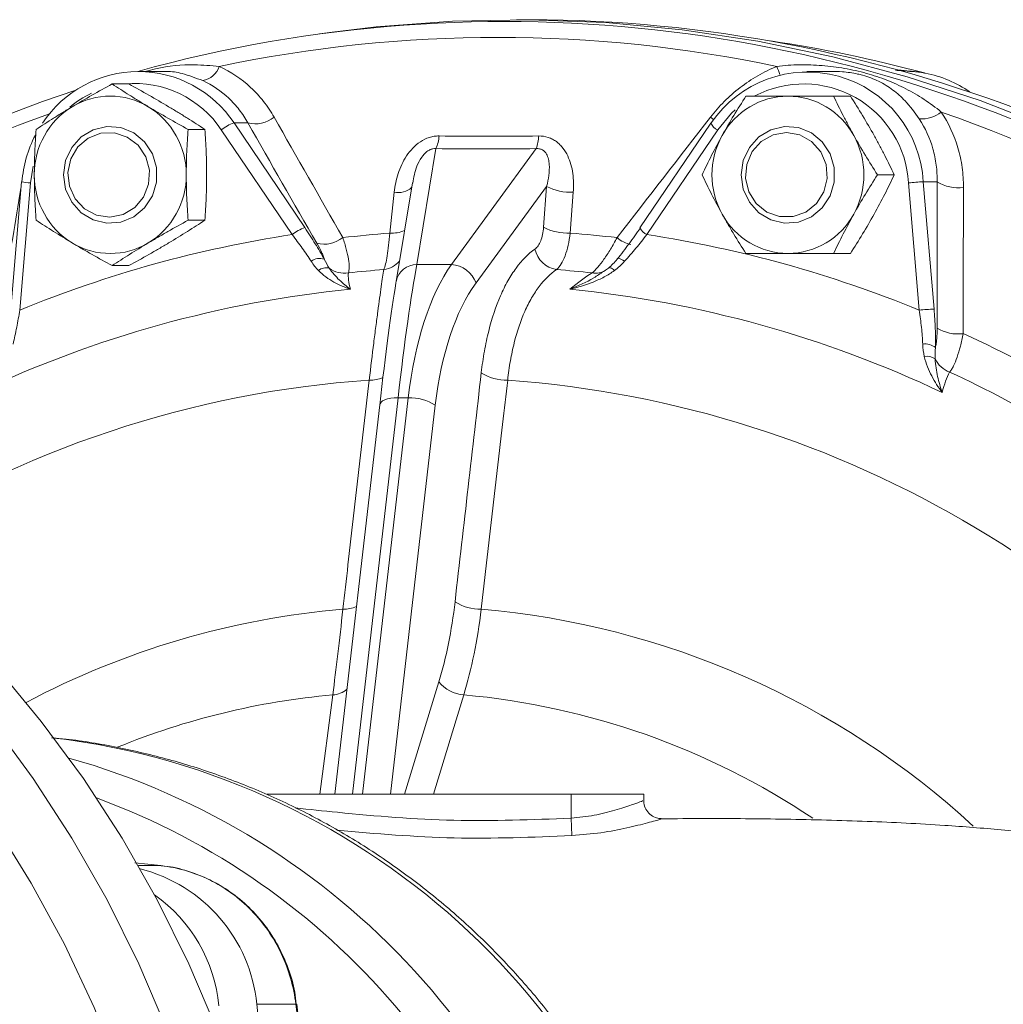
# Model space of a CAD drawing. Header units: millimetres. Extents: x -45 to 292, y 70 to 312.
# Tile 15 of 16: x 129 to 210, y 231 to 312. Entities that reach past the tile are written whole.
import ezdxf

# ---------------------------------------------------------------- set-up
doc = ezdxf.new("R2010")
doc.units = ezdxf.units.MM

msp = doc.modelspace()

# ---------------------------------------------------------------- linework, layer by layer
at = {"color": 7, "linetype": 'Continuous', "lineweight": 15}
for p, q in [((171.361, 311.932), (170.171, 311.932)), ((154.938, 310.9), (153.903, 310.759)), ((140.9, 307.664), (138.911, 307.662)), ((141.082, 307.649), (140.901, 307.641)), ((196.149, 307.664), (194.161, 307.662)), ((138.138, 306.621), (136.756, 306.621)), ((197.763, 305.615), (196.381, 305.615)), ((144.417, 302.868), (143.035, 302.868)), ((151.63, 294.178), (145.781, 302.826)), ((146.831, 303.4), (147.97, 303.4)), ((146.831, 303.4), (152.68, 294.752)), ((186.226, 303.386), (180.377, 294.738)), ((186.796, 302.826), (180.947, 294.178)), ((163.52, 301.277), (161.941, 291.716)), ((164.81, 291.716), (171.803, 301.277)), ((201.388, 299.115), (200.006, 299.115)), ((129.27, 298.535), (128.381, 288.017)), ((130.007, 298.45), (129.118, 287.933)), ((161.569, 298.44), (160.226, 290.31)), ((172.665, 298.161), (166.828, 290.181)), ((172.41, 294.786), (172.665, 298.161)), ((203.458, 287.933), (202.569, 298.45)), ((203.79, 298.538), (204.93, 298.538)), ((203.79, 298.538), (204.679, 288.02)), ((159.698, 294.301), (160.074, 297.675)), ((174.864, 297.675), (174.607, 294.301)), ((144.417, 295.362), (143.035, 295.362)), ((197.763, 292.615), (196.381, 292.615)), ((138.138, 291.61), (136.756, 291.61)), ((161.941, 291.716), (164.81, 291.716)), ((177.352, 291.136), (177.761, 291.409)), ((160.211, 290.181), (160.226, 290.31)), ((160.384, 280.693), (161.229, 280.693)), ((158.87, 280.109), (155.162, 247.932)), ((174.681, 247.932), (149.529, 247.932)), ((174.681, 245.96), (174.681, 247.932)), ((180.681, 247.932), (174.681, 247.932)), ((180.681, 247.399), (180.681, 247.932)), ((174.757, 244.523), (174.681, 245.96)), ((182.126, 245.906), (182.105, 245.897)), ((140.792, 242.039), (138.622, 242.28)), ((151.504, 205.196), (148.71, 230.583)), ((151.941, 230.583), (148.71, 230.583))]:
    msp.add_line(p, q, dxfattribs=at)
at = {"color": 8, "linetype": 'Continuous', "lineweight": 15}
for p, q in [((130.228, 299.826), (130.007, 298.45)), ((160.384, 280.693), (156.609, 247.932)), ((157.454, 247.932), (161.229, 280.693)), ((163.462, 280.077), (159.758, 247.932)), ((160.921, 247.932), (163.762, 257.234)), ((153.913, 247.932), (154.987, 256.15)), ((140.792, 242.039), (138.924, 242.039))]:
    msp.add_line(p, q, dxfattribs=at)
at = {"color": 7, "linetype": 'Continuous', "lineweight": 15, "flags": 128}
for points in [[(269.723, 254.326), (267.497, 257.928), (263.85, 263.285), (259.929, 268.43), (255.745, 273.347), (251.31, 278.022), (246.636, 282.442), (241.739, 286.594), (236.631, 290.465), (231.329, 294.044), (225.847, 297.321), (220.202, 300.285), (214.41, 302.929), (208.488, 305.244), (202.454, 307.224), (196.325, 308.863), (190.12, 310.156), (183.856, 311.099), (177.551, 311.69), (171.226, 311.927), (164.897, 311.808), (158.583, 311.335), (154.938, 310.9)], [(132.742, 299.115), (132.914, 297.936), (133.414, 296.862), (134.197, 295.988), (135.194, 295.392), (136.317, 295.126), (137.466, 295.216), (138.538, 295.651), (139.438, 296.395), (140.087, 297.38), (140.427, 298.519), (140.427, 299.711), (140.087, 300.851), (139.438, 301.836), (138.538, 302.579), (137.466, 303.015), (136.317, 303.104), (135.194, 302.839), (134.197, 302.243), (133.414, 301.369), (132.914, 300.294), (132.742, 299.115)], [(186.226, 303.386), (186.228, 303.389), (186.263, 303.4)], [(188.742, 299.115), (188.914, 297.936), (189.414, 296.862), (190.197, 295.988), (191.194, 295.392), (192.317, 295.126), (193.466, 295.216), (194.538, 295.651), (195.438, 296.395), (196.087, 297.38), (196.427, 298.519), (196.427, 299.711), (196.087, 300.851), (195.438, 301.836), (194.538, 302.579), (193.466, 303.015), (192.317, 303.104), (191.194, 302.839), (190.197, 302.243), (189.414, 301.369), (188.914, 300.294), (188.742, 299.115)], [(134.472, 296.297), (135.464, 295.776), (136.566, 295.617), (137.659, 295.836), (138.623, 296.411), (139.355, 297.28), (139.775, 298.347), (139.837, 299.497), (139.535, 300.606), (138.902, 301.553), (138.006, 302.237), (136.944, 302.582), (135.832, 302.551), (134.789, 302.148), (133.929, 301.416), (133.346, 300.435), (133.101, 299.311), (133.222, 298.166), (133.696, 297.124), (134.472, 296.297)], [(189.379, 297.712), (189.987, 296.747), (190.865, 296.039), (191.917, 295.664), (193.03, 295.662), (194.083, 296.036), (194.962, 296.742), (195.571, 297.706), (195.845, 298.823), (195.755, 299.971), (195.309, 301.027), (194.556, 301.875), (193.577, 302.425), (192.48, 302.615), (191.382, 302.427), (190.403, 301.879), (189.648, 301.032), (189.2, 299.978), (189.107, 298.83), (189.379, 297.712)], [(129.27, 298.535), (129.272, 298.536), (129.304, 298.538)], [(179.101, 291.972), (178.971, 292.053), (178.851, 292.12), (178.744, 292.17), (178.652, 292.203), (178.58, 292.217), (178.529, 292.211), (178.5, 292.186), (178.495, 292.144)], [(178.271, 291.206), (178.18, 291.28), (178.094, 291.342), (178.014, 291.39), (177.943, 291.424), (177.88, 291.443), (177.829, 291.447), (177.788, 291.436), (177.761, 291.409)], [(127.168, 258.43), (130.905, 253.94), (134.379, 249.23), (137.577, 244.314), (140.488, 239.211), (143.102, 233.938), (145.41, 228.514)], [(127.037, 245.466), (130.078, 240.596), (132.83, 235.545), (135.282, 230.331), (137.425, 224.974), (139.253, 219.492), (140.757, 213.906), (141.932, 208.236), (142.775, 202.503), (143.282, 196.728), (143.451, 190.932), (143.282, 185.135), (142.775, 179.36), (141.932, 173.627), (140.757, 167.957), (139.253, 162.371), (137.425, 156.89), (135.282, 151.532), (132.83, 146.318), (130.078, 141.267), (127.037, 136.397)]]:
    msp.add_lwpolyline(points, dxfattribs=at)
at = {"color": 8, "linetype": 'Continuous', "lineweight": 15, "flags": 128}
for points in [[(188.25, 304.489), (187.95, 304.21), (186.796, 302.826)], [(186.469, 303.692), (186.463, 303.696), (186.196, 303.873)], [(158.87, 280.109), (158.897, 280.204), (158.979, 280.323), (159.113, 280.429), (159.295, 280.521), (159.519, 280.595), (159.781, 280.649), (160.072, 280.682), (160.384, 280.693)], [(165.813, 256.15), (164.881, 253.098), (163.303, 247.932)], [(126.764, 253.94), (130.238, 249.23), (133.436, 244.314), (136.347, 239.211), (138.961, 233.938), (141.269, 228.514), (143.262, 222.959), (144.934, 217.29), (146.279, 211.529), (147.292, 205.696), (147.969, 199.811), (148.308, 193.895), (148.308, 187.968), (147.969, 182.052), (147.292, 176.167), (146.279, 170.334), (144.934, 164.573), (143.262, 158.905), (141.269, 153.349), (138.961, 147.925), (136.347, 142.652), (133.436, 137.549), (130.238, 132.634), (126.764, 127.923)], [(151.941, 230.583), (152.001, 230.596), (152.006, 230.599)]]:
    msp.add_lwpolyline(points, dxfattribs=at)
at = {"color": 7, "linetype": 'Continuous', "lineweight": 15}
for centre, radius, start, end in [((169.135, 198.542), 113.24, 60.4446, 105.50246), ((171.095, 197.344), 114.588, 47.4145, 89.86691), ((168.649, 198.845), 111.629, 78.09, 101.91), ((174.508, 198.552), 112.866, 74.96915, 81.51425), ((138.922, 298.158), 9.488, 33.53287, 146.64356), ((143.902, 308.674), 1.812, 281.08528, 340.57774), ((194.207, 298.013), 9.598, 3.13529, 145.85653), ((204.139, 308.685), 1.185, 252.29308, 258.39369), ((204.297, 309.36), 1.874, 254.95772, 259.24152), ((202.161, 298.183), 9.505, 54.89242, 79.17336), ((170.051, 196.247), 115.705, 108.28017, 131.40469), ((136.606, 299.517), 6.098, 59.01576, 120.98424), ((192.648, 299.371), 6.245, 90.39021, 151.34475), ((192.563, 299.371), 6.245, 28.65525, 89.60979), ((136.87, 299.156), 6.543, 121.34542, 180.35973), ((136.342, 299.156), 6.543, 359.64027, 58.65458), ((203.666, 306.263), 2.534, 265.34898, 309.3335), ((167.651, 196.057), 114.597, 47.43024, 70.8348), ((148.586, 305.814), 2.491, 255.69085, 308.79454), ((147.825, 300.332), 3.225, 107.95558, 129.33776), ((139.509, 297.685), 10.241, 152.66534, 175.22323), ((160.382, 302.589), 3.401, 337.31893, 355.56398), ((168.254, 302.506), 3.755, 340.90352, 357.2508), ((193.021, 299.115), 6.695, 150.9571, 209.0429), ((192.19, 299.115), 6.695, 330.9571, 29.0429), ((136.87, 299.074), 6.543, 179.64027, 238.65458), ((136.342, 299.074), 6.543, 301.34542, 0.35973), ((174.65, 301.93), 4.26, 242.22191, 272.88062), ((204.793, 275.896), 22.664, 92.53543, 95.63042), ((206.668, 301.34), 3.298, 238.19087, 277.6608), ((192.648, 298.86), 6.245, 208.65525, 269.60979), ((192.563, 298.86), 6.245, 270.39021, 331.34475), ((153.674, 291.684), 3.225, 107.95558, 129.33776), ((174.394, 298.554), 4.259, 242.225, 272.86366), ((166.408, 197.206), 98.092, 98.66505, 112.34313), ((154.272, 295.869), 2.486, 256.12062, 308.48675), ((167.158, 197.783), 96.806, 94.4201, 96.72634), ((167.146, 197.783), 96.806, 83.27366, 85.5799), ((166.168, 197.206), 98.092, 67.65687, 81.33495), ((136.606, 298.714), 6.098, 239.01576, 300.98424), ((173.856, 293.472), 2.219, 192.80937, 260.29367), ((153.91, 291.046), 1.161, 70.97139, 127.13619), ((154.451, 290.412), 1.027, 76.16489, 129.3697), ((155.95, 293.071), 2.082, 232.95781, 279.05309), ((166.351, 197.593), 93.964, 94.35798, 96.15403), ((164.581, 289.32), 2.407, 20.95398, 84.54393), ((166.341, 197.593), 93.964, 83.84597, 85.64202), ((165.628, 196.868), 93.247, 95.65057, 115.35761), ((165.41, 196.868), 93.247, 64.64239, 84.34943), ((205.682, 265.379), 22.664, 92.53543, 95.63042), ((206.651, 289.279), 3.316, 238.76189, 277.41325), ((166.264, 195.421), 99.342, 52.52326, 65.74179), ((203.911, 283.694), 1.452, 52.68849, 96.6918), ((204.089, 282.915), 1.211, 55.87269, 100.53798), ((206.715, 284.834), 2.152, 205.22565, 249.56562), ((169.323, 285.903), 3.751, 236.6706, 271.85013), ((165.483, 195.293), 96.433, 53.0858, 65.17924), ((163.074, 194.605), 87.781, 32.42712, 85.83793), ((161.388, 276.917), 3.78, 56.71627, 92.40653), ((167.15, 266.972), 3.745, 236.6778, 271.71036), ((165.987, 258.96), 2.816, 217.8123, 266.45394), ((135.941, 229.333), 12.83, 5.59025, 75.86149)]:
    msp.add_arc(centre, radius, start, end, dxfattribs=at)
at = {"color": 8, "linetype": 'Continuous', "lineweight": 15}
for centre, radius, start, end in [((167.33, 298.569), 26.145, 19.72248, 21.31366), ((138.638, 298.086), 8.572, 33.56618, 95.38912), ((193.905, 297.945), 8.679, 3.33683, 117.71211), ((138.754, 298.033), 8.648, 115.31094, 129.51054), ((169.613, 196.137), 114.511, 109.40454, 130.97692), ((187.265, 303.873), 1.147, 205.09031, 245.85006), ((130.3, 304.287), 5.844, 259.84548, 267.12919), ((160.408, 299.279), 1.638, 258.23616, 312.15859), ((159.871, 297.063), 2.767, 266.39613, 292.23499), ((181.416, 295.225), 1.147, 205.09031, 245.85006), ((180.172, 295.895), 2.595, 229.46445, 257.89564), ((158.983, 293.232), 1.961, 276.66253, 320.88319), ((161.97, 289.932), 1.784, 90.93624, 167.77835), ((176.704, 292.544), 1.556, 259.27189, 302.51611), ((158.095, 284.727), 2.575, 267.80092, 293.92647), ((163.887, 196.084), 86.271, 93.91544, 122.98434), ((161.649, 195.165), 68.313, 94.88697, 117.93732), ((155.918, 265.804), 2.576, 268.02377, 293.60352), ((161.269, 194.548), 68.943, 47.42, 85.01374), ((154.884, 258.138), 1.991, 272.96294, 309.92723), ((160.453, 194.937), 61.456, 95.1026, 112.25086), ((160.265, 194.578), 61.821, 56.19956, 84.85186), ((124.675, 192.315), 60.716, 10.45382, 83.1259), ((116.626, 192.035), 61.173, 10.64201, 74.30285), ((115.032, 191.982), 59.285, 11.13579, 69.84282), ((132.884, 229.225), 12.757, 5.52868, 54.66192)]:
    msp.add_arc(centre, radius, start, end, dxfattribs=at)
at = {"color": 7, "linetype": 'Continuous', "lineweight": 15}
for centre, major_axis, ratio, start_param, end_param in [((160.76, 270.932), (2.162, 24), 0.056684, 0.528705, 1.157024), ((172.202, 270.932), (-2.724, 23.968), 0.455844, 0.471839, 1.100157), ((158.771, 271.128), (2.158, 22), 0.038438, 0.52737, 1.155688), ((173.962, 271.128), (-2.781, 21.961), 0.472963, 0.463777, 1.092095)]:
    msp.add_ellipse(centre, major_axis=major_axis, ratio=ratio, start_param=start_param, end_param=end_param, dxfattribs=at)
at = {"color": 8, "linetype": 'Continuous', "lineweight": 15}
for points, knots in [([(139.493, 307.663), (139.777, 307.737), (141.166, 308.101), (143.152, 308.287), (144.927, 308.131), (145.611, 308.071)], [0, 0, 0, 0, 0.1362311, 0.6671437, 1, 1, 1, 1]), ([(144.251, 306.895), (143.675, 307.115), (142.664, 307.501), (141.641, 307.678), (141.14, 307.652), (141.082, 307.649)], [0, 0, 0, 0, 0.539105, 0.946342, 1, 1, 1, 1]), ([(203.46, 303.737), (203.08, 304.258), (202.413, 305.172), (201.293, 306.153), (200.176, 306.86), (199.124, 307.259), (198.089, 307.508), (197.202, 307.646), (196.466, 307.648), (196.149, 307.649)], [0, 0, 0, 0, 0.22324, 0.391874, 0.564017, 0.724099, 0.768975, 0.900678, 1, 1, 1, 1]), ([(201.749, 307.766), (202.043, 307.745), (202.631, 307.702), (203.396, 307.605), (203.778, 307.556)], [0, 0, 0, 0, 0.499886, 1, 1, 1, 1]), ([(163.52, 301.277), (163.435, 301.279), (163.324, 301.282), (163.115, 301.232), (162.942, 301.156), (162.632, 300.942), (162.26, 300.505), (161.811, 299.62), (161.681, 298.899), (161.596, 298.431)], [0, 0, 0, 0, 0.064675, 0.084559, 0.156374, 0.197258, 0.357471, 0.582937, 1, 1, 1, 1]), ([(127.226, 285.991), (127.435, 287.256), (128.098, 291.27), (128.768, 295.276), (129.226, 298.02)], [0, 0, 0, 0, 0.315135, 1, 1, 1, 1]), ([(174.592, 289.662), (174.596, 289.663), (175.266, 289.944), (176.23, 290.354), (177.091, 290.954), (177.352, 291.136)], [0, 0, 0, 0, 0.004211, 0.697735, 1, 1, 1, 1]), ([(174.681, 245.96), (175.33, 246.029), (176.634, 246.168), (178.389, 246.627), (179.762, 247.075), (180.589, 247.375), (180.608, 247.392), (180.616, 247.399)], [0, 0, 0, 0, 0.204502, 0.411628, 0.629353, 0.847249, 1, 1, 1, 1]), ([(151.878, 246.803), (153.045, 246.682), (157.405, 246.229), (165.007, 245.584), (171.449, 245.834), (174.681, 245.96)], [0, 0, 0, 0, 0.154144, 0.575684, 1, 1, 1, 1]), ([(182.105, 245.897), (182.102, 245.891), (182.095, 245.874), (181.092, 245.591), (179.383, 245.161), (177.184, 244.723), (175.569, 244.59), (174.757, 244.523)], [0, 0, 0, 0, 0.142066, 0.357557, 0.57511, 0.78657, 1, 1, 1, 1]), ([(174.757, 244.523), (171.508, 244.391), (165.025, 244.128), (158.562, 244.684), (155.338, 244.961)], [0, 0, 0, 0, 0.501107, 1, 1, 1, 1])]:
    msp.add_open_spline(points, degree=3, knots=knots, dxfattribs=at)
at = {"color": 7, "linetype": 'Continuous', "lineweight": 15}
for points, knots in [([(145.611, 308.071), (146.579, 307.625), (147.441, 307.041), (148.587, 305.976), (148.945, 305.588), (149.593, 304.767), (149.885, 304.332), (150.146, 303.873)], [0, 0, 0, 0, 0.5, 0.5, 0.75, 0.75, 1, 1, 1, 1]), ([(186.196, 303.873), (186.909, 304.791), (187.726, 305.606), (189.111, 306.673), (189.602, 307.003), (190.616, 307.589), (191.142, 307.848), (191.686, 308.071)], [0, 0, 0, 0, 0.5, 0.5, 0.75, 0.75, 1, 1, 1, 1]), ([(191.686, 308.071), (192.304, 308.151), (192.926, 308.192), (194.173, 308.212), (194.801, 308.191), (196.047, 308.09), (196.666, 308.011), (197.584, 307.851), (197.888, 307.791), (198.492, 307.656), (198.791, 307.581), (199.67, 307.337), (200.234, 307.149), (201.324, 306.72), (201.847, 306.482), (202.867, 305.955), (203.365, 305.665), (204.337, 305.028), (204.81, 304.682), (205.272, 304.303)], [0, 0, 0, 0, 0.125, 0.125, 0.25, 0.25, 0.375, 0.375, 0.4375, 0.4375, 0.5, 0.5, 0.625, 0.625, 0.75, 0.75, 0.875, 0.875, 1, 1, 1, 1]), ([(203.9, 307.524), (203.553, 307.567), (202.858, 307.653), (202.113, 307.71), (201.672, 307.737), (201.489, 307.749)], [0, 0, 0, 0, 0.3684701, 0.7380832, 1, 1, 1, 1]), ([(203.778, 307.556), (203.783, 307.555), (203.788, 307.554), (203.793, 307.553), (203.797, 307.552), (203.802, 307.552), (203.805, 307.551), (203.806, 307.551), (203.806, 307.551), (203.807, 307.551), (203.808, 307.55), (203.809, 307.55), (203.81, 307.55)], [0, 0, 0, 0, 0.00001652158, 0.00001652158, 0.00001652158, 0.00003333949, 0.00003333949, 0.00003333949, 0.0000356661, 0.0000356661, 0.0000356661, 0.00004419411, 0.00004419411, 0.00004419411, 0.00004419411]), ([(147.97, 303.4), (147.76, 303.781), (147.524, 304.142), (146.997, 304.825), (146.706, 305.148), (145.766, 306.035), (145.055, 306.522), (144.251, 306.895)], [0, 0, 0, 0, 0.25, 0.25, 0.5, 0.5, 1, 1, 1, 1]), ([(136.756, 306.621), (136.197, 306.314), (135.642, 306.005), (134.544, 305.38), (134.002, 305.064), (133.467, 304.744)], [0, 0, 0, 0, 0.5, 0.5, 1, 1, 1, 1]), ([(139.745, 304.744), (139.479, 304.904), (139.215, 305.064), (138.699, 305.38), (138.446, 305.537), (137.701, 306.006), (137.223, 306.315), (136.756, 306.621)], [0, 0, 0, 0, 0.25, 0.25, 0.5, 0.5, 1, 1, 1, 1]), ([(138.138, 306.621), (138.697, 306.314), (139.253, 306.005), (140.35, 305.38), (140.893, 305.064), (141.428, 304.744)], [0, 0, 0, 0, 0.5, 0.5, 1, 1, 1, 1]), ([(187.169, 302.365), (187.475, 302.915), (187.801, 303.473), (188.458, 304.557), (188.793, 305.09), (189.131, 305.615)], [0, 0, 0, 0, 0.5, 0.5, 1, 1, 1, 1]), ([(192.606, 305.615), (192.298, 305.615), (191.993, 305.615), (191.395, 305.615), (191.102, 305.615), (190.236, 305.615), (189.677, 305.615), (189.131, 305.615)], [0, 0, 0, 0, 0.25, 0.25, 0.5, 0.5, 1, 1, 1, 1]), ([(196.381, 305.615), (195.742, 305.615), (195.107, 305.615), (193.848, 305.615), (193.224, 305.615), (192.606, 305.615)], [0, 0, 0, 0, 0.5, 0.5, 1, 1, 1, 1]), ([(198.043, 302.365), (197.889, 302.641), (197.739, 302.918), (197.447, 303.466), (197.305, 303.738), (196.892, 304.55), (196.631, 305.085), (196.381, 305.615)], [0, 0, 0, 0, 0.25, 0.25, 0.5, 0.5, 1, 1, 1, 1]), ([(197.763, 305.615), (198.105, 305.084), (198.442, 304.548), (199.098, 303.466), (199.417, 302.919), (199.726, 302.365)], [0, 0, 0, 0, 0.5, 0.5, 1, 1, 1, 1]), ([(133.467, 304.744), (133.2, 304.585), (132.936, 304.425), (132.421, 304.109), (132.168, 303.952), (131.423, 303.483), (130.944, 303.174), (130.478, 302.868)], [0, 0, 0, 0, 0.25, 0.25, 0.5, 0.5, 1, 1, 1, 1]), ([(143.035, 302.868), (142.475, 303.175), (141.92, 303.484), (140.823, 304.109), (140.28, 304.425), (139.745, 304.744)], [0, 0, 0, 0, 0.5, 0.5, 1, 1, 1, 1]), ([(141.428, 304.744), (141.694, 304.585), (141.958, 304.425), (142.474, 304.109), (142.726, 303.952), (143.471, 303.483), (143.95, 303.174), (144.417, 302.868)], [0, 0, 0, 0, 0.25, 0.25, 0.5, 0.5, 1, 1, 1, 1]), ([(205.272, 304.303), (205.886, 303.383), (206.341, 302.395), (206.803, 300.817), (206.92, 300.273), (207.072, 299.181), (207.109, 298.629), (207.108, 298.072)], [0, 0, 0, 0, 0.5, 0.5, 0.75, 0.75, 1, 1, 1, 1]), ([(204.93, 298.538), (204.938, 299), (204.914, 299.459), (204.799, 300.368), (204.708, 300.821), (204.339, 302.138), (203.968, 302.966), (203.46, 303.737)], [0, 0, 0, 0, 0.25, 0.25, 0.5, 0.5, 1, 1, 1, 1]), ([(130.327, 299.115), (130.327, 299.751), (130.342, 300.394), (130.395, 301.646), (130.432, 302.261), (130.478, 302.868)], [0, 0, 0, 0, 0.5, 0.5, 1, 1, 1, 1]), ([(142.884, 299.115), (142.884, 299.751), (142.899, 300.394), (142.952, 301.646), (142.989, 302.261), (143.035, 302.868)], [0, 0, 0, 0, 0.5, 0.5, 1, 1, 1, 1]), ([(144.567, 299.115), (144.567, 299.751), (144.552, 300.394), (144.5, 301.646), (144.462, 302.261), (144.417, 302.868)], [0, 0, 0, 0, 0.5, 0.5, 1, 1, 1, 1]), ([(160.074, 297.675), (160.132, 298.196), (160.237, 298.709), (160.48, 299.463), (160.576, 299.711), (160.803, 300.202), (160.934, 300.443), (161.233, 300.899), (161.403, 301.119), (161.784, 301.519), (161.993, 301.699), (162.459, 302.005), (162.708, 302.126), (163.101, 302.248), (163.236, 302.279), (163.504, 302.318), (163.638, 302.327), (163.773, 302.326)], [0, 0, 0, 0, 0.25, 0.25, 0.375, 0.375, 0.5, 0.5, 0.625, 0.625, 0.75, 0.75, 0.875, 0.875, 0.9375, 0.9375, 1, 1, 1, 1]), ([(172.005, 302.326), (172.276, 302.329), (172.537, 302.29), (172.911, 302.169), (173.032, 302.118), (173.26, 301.999), (173.368, 301.931), (173.574, 301.78), (173.671, 301.695), (173.851, 301.517), (173.934, 301.422), (174.165, 301.124), (174.297, 300.905), (174.513, 300.449), (174.6, 300.212), (174.737, 299.725), (174.789, 299.474), (174.895, 298.712), (174.904, 298.196), (174.864, 297.675)], [0, 0, 0, 0, 0.125, 0.125, 0.1875, 0.1875, 0.25, 0.25, 0.3125, 0.3125, 0.375, 0.375, 0.5, 0.5, 0.625, 0.625, 0.75, 0.75, 1, 1, 1, 1]), ([(185.506, 299.115), (185.756, 299.644), (186.019, 300.186), (186.572, 301.27), (186.862, 301.815), (187.169, 302.365)], [0, 0, 0, 0, 0.5, 0.5, 1, 1, 1, 1]), ([(200.006, 299.115), (199.664, 299.647), (199.327, 300.182), (198.671, 301.265), (198.352, 301.812), (198.043, 302.365)], [0, 0, 0, 0, 0.5, 0.5, 1, 1, 1, 1]), ([(199.726, 302.365), (199.879, 302.089), (200.03, 301.812), (200.322, 301.264), (200.464, 300.992), (200.877, 300.18), (201.138, 299.646), (201.388, 299.115)], [0, 0, 0, 0, 0.25, 0.25, 0.5, 0.5, 1, 1, 1, 1]), ([(172.665, 298.161), (172.744, 298.462), (172.806, 298.763), (172.883, 299.368), (172.9, 299.671), (172.867, 300.118), (172.846, 300.266), (172.774, 300.557), (172.723, 300.697), (172.572, 300.96), (172.467, 301.084), (172.251, 301.212), (172.168, 301.245), (171.992, 301.281), (171.897, 301.286), (171.803, 301.277)], [0, 0, 0, 0, 0.25, 0.25, 0.5, 0.5, 0.625, 0.625, 0.75, 0.75, 0.875, 0.875, 0.9375, 0.9375, 1, 1, 1, 1]), ([(130.478, 295.362), (130.432, 295.974), (130.394, 296.598), (130.342, 297.85), (130.327, 298.48), (130.327, 299.115)], [0, 0, 0, 0, 0.5, 0.5, 1, 1, 1, 1]), ([(143.035, 295.362), (142.989, 295.974), (142.951, 296.598), (142.899, 297.85), (142.884, 298.48), (142.884, 299.115)], [0, 0, 0, 0, 0.5, 0.5, 1, 1, 1, 1]), ([(144.417, 295.362), (144.462, 295.974), (144.5, 296.598), (144.553, 297.85), (144.567, 298.48), (144.567, 299.115)], [0, 0, 0, 0, 0.5, 0.5, 1, 1, 1, 1]), ([(185.506, 299.115), (185.757, 298.584), (186.018, 298.048), (186.569, 296.966), (186.86, 296.419), (187.169, 295.865)], [0, 0, 0, 0, 0.5, 0.5, 1, 1, 1, 1]), ([(198.043, 295.865), (198.35, 296.415), (198.675, 296.973), (199.333, 298.057), (199.668, 298.59), (200.006, 299.115)], [0, 0, 0, 0, 0.5, 0.5, 1, 1, 1, 1]), ([(199.726, 295.865), (200.032, 296.415), (200.329, 296.973), (200.881, 298.057), (201.14, 298.59), (201.388, 299.115)], [0, 0, 0, 0, 0.5, 0.5, 1, 1, 1, 1]), ([(130.478, 295.362), (130.945, 295.056), (131.425, 294.746), (132.418, 294.121), (132.932, 293.806), (133.467, 293.486)], [0, 0, 0, 0, 0.5, 0.5, 1, 1, 1, 1]), ([(139.745, 293.486), (140.012, 293.645), (140.283, 293.805), (140.826, 294.122), (141.099, 294.279), (141.922, 294.748), (142.477, 295.056), (143.035, 295.362)], [0, 0, 0, 0, 0.25, 0.25, 0.5, 0.5, 1, 1, 1, 1]), ([(144.417, 295.362), (143.949, 295.056), (143.469, 294.746), (142.476, 294.121), (141.962, 293.806), (141.428, 293.486)], [0, 0, 0, 0, 0.5, 0.5, 1, 1, 1, 1]), ([(187.169, 295.865), (187.322, 295.589), (187.48, 295.312), (187.8, 294.764), (187.962, 294.492), (188.454, 293.68), (188.79, 293.146), (189.131, 292.615)], [0, 0, 0, 0, 0.25, 0.25, 0.5, 0.5, 1, 1, 1, 1]), ([(196.381, 292.615), (196.631, 293.144), (196.894, 293.686), (197.447, 294.77), (197.737, 295.315), (198.043, 295.865)], [0, 0, 0, 0, 0.5, 0.5, 1, 1, 1, 1]), ([(197.763, 292.615), (198.104, 293.144), (198.444, 293.686), (199.101, 294.77), (199.419, 295.315), (199.726, 295.865)], [0, 0, 0, 0, 0.5, 0.5, 1, 1, 1, 1]), ([(152.68, 294.752), (152.984, 294.301), (153.27, 293.859), (153.807, 292.99), (154.057, 292.563), (154.288, 292.144)], [0, 0, 0, 0, 0.5, 0.5, 1, 1, 1, 1]), ([(171.692, 292.98), (171.787, 293.048), (171.876, 293.14), (172.038, 293.37), (172.11, 293.507), (172.233, 293.817), (172.286, 293.994), (172.366, 294.371), (172.394, 294.573), (172.41, 294.786)], [0, 0, 0, 0, 0.25, 0.25, 0.5, 0.5, 0.75, 0.75, 1, 1, 1, 1]), ([(178.495, 292.144), (178.83, 292.563), (179.158, 292.99), (179.797, 293.859), (180.11, 294.301), (180.414, 294.752)], [0, 0, 0, 0, 0.5, 0.5, 1, 1, 1, 1]), ([(153.209, 291.972), (152.979, 292.324), (152.732, 292.685), (152.204, 293.423), (151.922, 293.8), (151.63, 294.178)], [0, 0, 0, 0, 0.5, 0.5, 1, 1, 1, 1]), ([(155.82, 293.923), (155.933, 293.589), (156.029, 293.274), (156.185, 292.679), (156.247, 292.396), (156.327, 291.894), (156.347, 291.672), (156.345, 291.386), (156.339, 291.298), (156.317, 291.142), (156.3, 291.074), (156.278, 291.015)], [0, 0, 0, 0, 0.25, 0.25, 0.5, 0.5, 0.75, 0.75, 0.875, 0.875, 1, 1, 1, 1]), ([(159.211, 291.285), (159.26, 291.401), (159.308, 291.556), (159.401, 291.939), (159.446, 292.17), (159.53, 292.688), (159.569, 292.977), (159.639, 293.61), (159.671, 293.946), (159.698, 294.301)], [0, 0, 0, 0, 0.25, 0.25, 0.5, 0.5, 0.75, 0.75, 1, 1, 1, 1]), ([(174.607, 294.301), (174.567, 293.946), (174.512, 293.611), (174.372, 292.984), (174.286, 292.69), (174.093, 292.172), (173.984, 291.943), (173.745, 291.556), (173.617, 291.401), (173.481, 291.285)], [0, 0, 0, 0, 0.25, 0.25, 0.5, 0.5, 0.75, 0.75, 1, 1, 1, 1]), ([(176.414, 291.015), (176.56, 291.132), (176.715, 291.287), (177.045, 291.666), (177.221, 291.892), (177.488, 292.269), (177.578, 292.401), (177.759, 292.677), (177.851, 292.823), (178.125, 293.273), (178.306, 293.59), (178.485, 293.923)], [0, 0, 0, 0, 0.25, 0.25, 0.5, 0.5, 0.625, 0.625, 0.75, 0.75, 1, 1, 1, 1]), ([(180.947, 294.178), (180.654, 293.8), (180.354, 293.427), (179.737, 292.689), (179.42, 292.324), (179.101, 291.972)], [0, 0, 0, 0, 0.5, 0.5, 1, 1, 1, 1]), ([(133.467, 293.486), (133.733, 293.327), (134.004, 293.167), (134.547, 292.85), (134.821, 292.693), (135.644, 292.225), (136.198, 291.916), (136.756, 291.61)], [0, 0, 0, 0, 0.25, 0.25, 0.5, 0.5, 1, 1, 1, 1]), ([(136.756, 291.61), (137.224, 291.917), (137.703, 292.226), (138.697, 292.851), (139.21, 293.166), (139.745, 293.486)], [0, 0, 0, 0, 0.5, 0.5, 1, 1, 1, 1]), ([(141.428, 293.486), (141.161, 293.327), (140.89, 293.167), (140.347, 292.85), (140.074, 292.693), (139.25, 292.225), (138.696, 291.916), (138.138, 291.61)], [0, 0, 0, 0, 0.25, 0.25, 0.5, 0.5, 1, 1, 1, 1]), ([(154.288, 292.144), (154.264, 292.228), (154.232, 292.32), (154.153, 292.518), (154.106, 292.626), (153.95, 292.96), (153.823, 293.2), (153.676, 293.455)], [0, 0, 0, 0, 0.25, 0.25, 0.5, 0.5, 1, 1, 1, 1]), ([(167.263, 282.769), (167.332, 283.376), (167.418, 283.966), (167.623, 285.113), (167.742, 285.672), (168.143, 287.273), (168.467, 288.242), (168.943, 289.334), (169.041, 289.546), (169.245, 289.959), (169.352, 290.159), (169.678, 290.737), (169.906, 291.09), (170.619, 292.058), (171.135, 292.581), (171.692, 292.98)], [0, 0, 0, 0, 0.125, 0.125, 0.25, 0.25, 0.5, 0.5, 0.5625, 0.5625, 0.625, 0.625, 0.75, 0.75, 1, 1, 1, 1]), ([(189.131, 292.615), (189.678, 292.615), (190.238, 292.615), (191.393, 292.615), (191.988, 292.615), (192.606, 292.615)], [0, 0, 0, 0, 0.5, 0.5, 1, 1, 1, 1]), ([(192.606, 292.615), (192.914, 292.615), (193.226, 292.615), (193.851, 292.615), (194.165, 292.615), (195.11, 292.615), (195.744, 292.615), (196.381, 292.615)], [0, 0, 0, 0, 0.25, 0.25, 0.5, 0.5, 1, 1, 1, 1]), ([(154.696, 291.409), (154.824, 291.216), (154.959, 291.042), (155.239, 290.718), (155.383, 290.568), (155.827, 290.144), (156.134, 289.894), (156.447, 289.662)], [0, 0, 0, 0, 0.25, 0.25, 0.5, 0.5, 1, 1, 1, 1]), ([(157.996, 282.154), (158.129, 283.242), (158.254, 284.259), (158.434, 285.683), (158.492, 286.14), (158.606, 287.02), (158.66, 287.438), (158.816, 288.61), (158.91, 289.292), (159.036, 290.166), (159.075, 290.431), (159.148, 290.901), (159.181, 291.107), (159.211, 291.285)], [0, 0, 0, 0, 0.25, 0.25, 0.375, 0.375, 0.5, 0.5, 0.75, 0.75, 0.875, 0.875, 1, 1, 1, 1]), ([(173.481, 291.285), (172.967, 290.93), (172.49, 290.464), (171.833, 289.6), (171.624, 289.285), (171.225, 288.596), (171.037, 288.226), (170.516, 287.054), (170.222, 286.187), (169.863, 284.753), (169.757, 284.253), (169.578, 283.226), (169.503, 282.698), (169.445, 282.154)], [0, 0, 0, 0, 0.25, 0.25, 0.375, 0.375, 0.5, 0.5, 0.75, 0.75, 0.875, 0.875, 1, 1, 1, 1]), ([(153.799, 291.206), (153.995, 291.006), (154.201, 290.832), (154.629, 290.519), (154.851, 290.38), (155.524, 290.009), (155.986, 289.817), (156.447, 289.662)], [0, 0, 0, 0, 0.25, 0.25, 0.5, 0.5, 1, 1, 1, 1]), ([(178.271, 291.206), (177.998, 291.006), (177.711, 290.832), (177.118, 290.519), (176.811, 290.38), (175.878, 290.009), (175.237, 289.817), (174.592, 289.662)], [0, 0, 0, 0, 0.25, 0.25, 0.5, 0.5, 1, 1, 1, 1]), ([(204.679, 288.02), (204.725, 287.473), (204.758, 286.935), (204.795, 285.878), (204.801, 285.358), (204.792, 284.849)], [0, 0, 0, 0, 0.5, 0.5, 1, 1, 1, 1]), ([(129.118, 287.933), (129.048, 287.455), (128.966, 286.982), (128.783, 286.047), (128.68, 285.583), (128.568, 285.136)], [0, 0, 0, 0, 0.5, 0.5, 1, 1, 1, 1]), ([(203.742, 285.136), (203.719, 285.583), (203.684, 286.041), (203.588, 286.976), (203.529, 287.455), (203.458, 287.933)], [0, 0, 0, 0, 0.5, 0.5, 1, 1, 1, 1]), ([(204.792, 284.849), (204.815, 284.951), (204.836, 285.063), (204.871, 285.304), (204.886, 285.435), (204.921, 285.841), (204.932, 286.133), (204.932, 286.444)], [0, 0, 0, 0, 0.25, 0.25, 0.5, 0.5, 1, 1, 1, 1]), ([(207.079, 285.991), (207.012, 285.626), (206.937, 285.282), (206.771, 284.632), (206.679, 284.324), (206.488, 283.776), (206.388, 283.534), (206.231, 283.222), (206.178, 283.126), (206.071, 282.957), (206.017, 282.882), (205.963, 282.818)], [0, 0, 0, 0, 0.25, 0.25, 0.5, 0.5, 0.75, 0.75, 0.875, 0.875, 1, 1, 1, 1]), ([(203.867, 284.105), (203.935, 283.811), (204.024, 283.532), (204.232, 282.997), (204.352, 282.74), (204.738, 282.003), (205.034, 281.551), (205.345, 281.131)], [0, 0, 0, 0, 0.25, 0.25, 0.5, 0.5, 1, 1, 1, 1]), ([(204.768, 283.917), (204.778, 283.655), (204.803, 283.405), (204.873, 282.919), (204.919, 282.684), (205.074, 281.995), (205.203, 281.557), (205.345, 281.131)], [0, 0, 0, 0, 0.25, 0.25, 0.5, 0.5, 1, 1, 1, 1]), ([(155.829, 263.23), (155.968, 264.448), (156.108, 265.667), (156.247, 266.886), (156.83, 271.975), (157.413, 277.065), (157.996, 282.154)], [0, 0, 0, 0, 0.004, 0.004, 0.004, 0.02070622, 0.02070622, 0.02070622, 0.02070622]), ([(169.445, 282.154), (169.304, 280.935), (169.163, 279.717), (169.023, 278.498), (168.436, 273.409), (167.849, 268.32), (167.261, 263.23)], [0, 0, 0, 0, 0.004, 0.004, 0.004, 0.02070622, 0.02070622, 0.02070622, 0.02070622]), ([(154.987, 256.15), (155.127, 257.218), (155.268, 258.346), (155.549, 260.717), (155.69, 261.95), (155.829, 263.23)], [0, 0, 0, 0, 0.5, 0.5, 1, 1, 1, 1]), ([(167.261, 263.23), (167.107, 261.95), (166.908, 260.716), (166.423, 258.344), (166.139, 257.218), (165.813, 256.15)], [0, 0, 0, 0, 0.5, 0.5, 1, 1, 1, 1]), ([(185.032, 203.357), (184.903, 203.999), (184.481, 206.09), (183.521, 209.575), (182.075, 213.767), (180.33, 217.841), (178.308, 221.777), (176.015, 225.555), (173.463, 229.154), (170.667, 232.557), (167.64, 235.745), (164.399, 238.703), (160.96, 241.414), (157.341, 243.867), (153.561, 246.047), (149.64, 247.944), (145.598, 249.548), (141.456, 250.858), (137.233, 251.837), (133.988, 252.413), (132.149, 252.559), (131.749, 252.59)], [0, 0, 0, 0, 0.025062, 0.081738, 0.138416, 0.195077, 0.251715, 0.308326, 0.364903, 0.421444, 0.477943, 0.534397, 0.590806, 0.647167, 0.703479, 0.759745, 0.815966, 0.872145, 0.928286, 0.984395, 1, 1, 1, 1]), ([(182.127, 245.924), (182.094, 245.925), (181.946, 245.929), (181.594, 246.013), (181.174, 246.265), (180.842, 246.689), (180.679, 247.092), (180.697, 247.334), (180.702, 247.396)], [0, 0, 0, 0, 0.049788, 0.222, 0.456546, 0.68272, 0.919565, 1, 1, 1, 1]), ([(253.44, 237.636), (253.222, 237.652), (251.624, 237.77), (247.597, 238.282), (241.657, 239.231), (235.275, 240.533), (229.554, 241.783), (224.524, 242.862), (219.754, 243.768), (215.109, 244.468), (210.298, 245.012), (205.02, 245.432), (199.055, 245.727), (192.483, 245.894), (186.793, 245.942), (183.319, 245.92), (182.104, 245.912)], [0, 0, 0, 0, 0.008315, 0.061022, 0.15967, 0.254404, 0.341229, 0.417525, 0.482325, 0.554277, 0.620665, 0.68494, 0.771979, 0.863234, 0.952209, 1, 1, 1, 1]), ([(151.941, 230.583), (151.852, 231.317), (151.706, 232.034), (151.303, 233.433), (151.045, 234.116), (150.415, 235.446), (150.051, 236.075), (149.229, 237.261), (148.77, 237.819), (147.757, 238.86), (147.216, 239.329), (146.068, 240.167), (145.46, 240.537), (144.179, 241.171), (143.523, 241.427), (142.18, 241.822), (141.494, 241.961), (140.792, 242.039)], [0, 0, 0, 0, 0.125, 0.125, 0.25, 0.25, 0.375, 0.375, 0.5, 0.5, 0.625, 0.625, 0.75, 0.75, 0.875, 0.875, 1, 1, 1, 1]), ([(151.968, 230.595), (151.934, 230.931), (151.834, 231.938), (151.34, 233.57), (150.524, 235.426), (149.421, 237.129), (148.089, 238.635), (146.545, 239.905), (144.84, 240.923), (143.003, 241.618), (141.64, 241.982), (140.9, 242.014), (140.808, 242.018)], [0, 0, 0, 0, 0.057829, 0.173597, 0.2903, 0.405811, 0.522194, 0.63748, 0.753324, 0.868466, 0.983607, 1, 1, 1, 1]), ([(154.437, 210.129), (154.115, 212.935), (153.332, 219.762), (152.502, 226.584), (152.013, 230.6)], [0, 0, 0, 0, 0.411141, 1, 1, 1, 1])]:
    msp.add_open_spline(points, degree=3, knots=knots, dxfattribs=at)
for points in [[(203.947, 307.519), (203.938, 307.52), (203.921, 307.522), (203.9, 307.524)], [(150.146, 303.873), (152.032, 300.56), (153.922, 297.244), (155.82, 293.923)], [(178.485, 293.923), (181.053, 297.244), (183.624, 300.56), (186.196, 303.873)], [(153.676, 293.455), (151.767, 296.775), (149.866, 300.089), (147.97, 303.4)], [(163.773, 302.326), (166.504, 302.296), (169.248, 302.296), (172.005, 302.326)], [(171.803, 301.277), (169.029, 301.248), (166.268, 301.248), (163.52, 301.277)], [(204.932, 286.444), (204.926, 290.48), (204.926, 294.511), (204.93, 298.538)], [(207.108, 298.072), (207.095, 294.049), (207.085, 290.023), (207.079, 285.991)], [(154.288, 292.144), (154.421, 291.875), (154.546, 291.627), (154.696, 291.409)], [(177.761, 291.409), (178.027, 291.627), (178.264, 291.875), (178.495, 292.144)], [(153.799, 291.206), (153.581, 291.429), (153.394, 291.689), (153.209, 291.972)], [(179.101, 291.972), (178.846, 291.689), (178.575, 291.429), (178.271, 291.206)], [(156.278, 291.015), (156.244, 290.663), (156.302, 290.209), (156.447, 289.662)], [(174.592, 289.662), (175.254, 290.209), (175.863, 290.663), (176.414, 291.015)], [(203.867, 284.105), (203.792, 284.434), (203.761, 284.778), (203.742, 285.136)], [(204.792, 284.849), (204.77, 284.522), (204.751, 284.214), (204.768, 283.917)], [(165.092, 263.844), (165.815, 270.153), (166.539, 276.461), (167.263, 282.769)], [(205.963, 282.818), (205.725, 282.38), (205.519, 281.813), (205.345, 281.131)], [(163.762, 257.234), (164.069, 258.236), (164.595, 260.342), (164.955, 262.643), (165.092, 263.844)], [(154.376, 210.126), (153.589, 216.947), (152.774, 223.766), (151.941, 230.583)]]:
    msp.add_open_spline(points, degree=3, dxfattribs=at)

doc.saveas('drawing.dxf')
